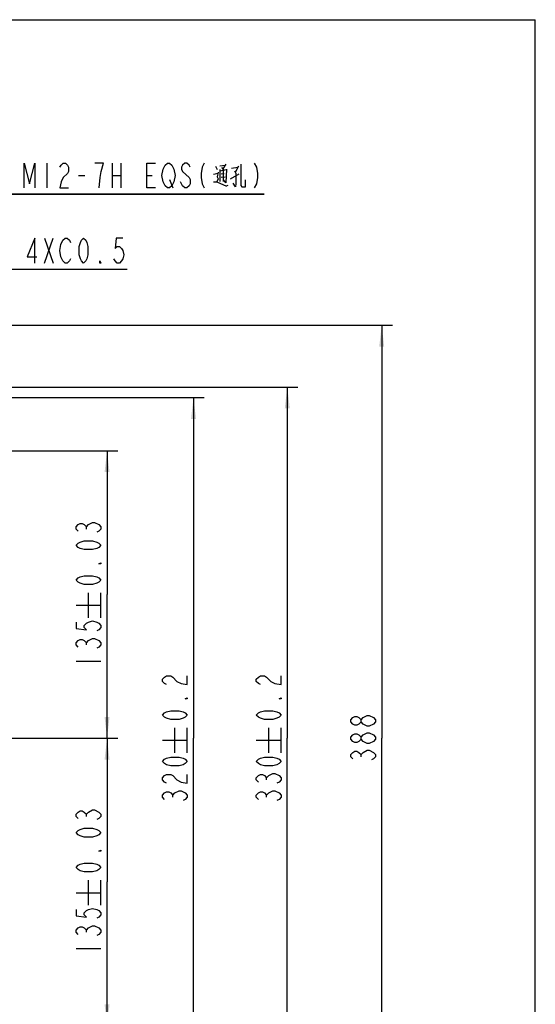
# Model space of a CAD drawing. Header units: millimetres. Extents: x 0 to 990, y 0 to 700.
# Tile 5 of 5: x 748 to 990, y 237 to 700. Entities that reach past the tile are written whole.
import ezdxf

# ---------------------------------------------------------------- set-up
doc = ezdxf.new("R2010")
doc.units = ezdxf.units.MM
doc.header["$LTSCALE"] = 54.45
doc.layers.get('0').update_dxf_attribs({"linetype": 'CONTINUOUS'})
for name, color, linetype in [('010168820000_DXF_DIMENSION', 7, 'CONTINUOUS'), ('010168820000_DXF_FORMAT', 7, 'CONTINUOUS'), ('010168820000_DXF_TEXT', 7, 'CONTINUOUS')]:
    doc.layers.add(name, color=color, linetype=linetype)
doc.styles.get("Standard").update_dxf_attribs({"font": 'txt', "width": 0.7})
doc.dimstyles.new('DIMSTYLE_1', dxfattribs={"dimtxt": 11.666667, "dimasz": 10, "dimexe": 1.5, "dimexo": 0, "dimtad": 1, "dimdsep": 46, "dimtxsty": 'Standard', "dimblk": '_FILLED', "dimblk1": '_FILLED', "dimblk2": '_FILLED', "dimcen": 0.09, "dimclrt": 5, "dimazin": 2, "dimtp": 0.01, "dimtm": 0.01, "dimtfac": 1, "dimtmove": 0, "dimatfit": 2, "dimldrblk": '_FILLED', "dimfxl": 0, "dimtolj": 1, "dimarcsym": 0})
doc.dimstyles.new('DIMSTYLE_4', dxfattribs={"dimtxt": 11.666667, "dimasz": 10, "dimexe": 1.5, "dimexo": 0, "dimgap": 0.875, "dimtad": 1, "dimdsep": 46, "dimtxsty": 'Standard', "dimblk": '_FILLED', "dimblk1": '_FILLED', "dimblk2": '_FILLED', "dimcen": 0.09, "dimclrt": 5, "dimazin": 2, "dimtol": 1, "dimtp": 0.2, "dimtm": 0.2, "dimtfac": 1, "dimtofl": 0, "dimtmove": 0, "dimatfit": 3, "dimldrblk": '_FILLED', "dimfxl": 0, "dimtolj": 1, "dimarcsym": 0})
doc.dimstyles.new('DIMSTYLE_5', dxfattribs={"dimtxt": 11.666667, "dimasz": 10, "dimexe": 1.5, "dimexo": 0, "dimgap": 0.875, "dimtad": 1, "dimdsep": 46, "dimtxsty": 'Standard', "dimblk": '_FILLED', "dimblk1": '_FILLED', "dimblk2": '_FILLED', "dimcen": 0.09, "dimclrt": 5, "dimazin": 2, "dimtol": 1, "dimtp": 0.03, "dimtm": 0.03, "dimtfac": 1, "dimtofl": 0, "dimtmove": 0, "dimatfit": 3, "dimldrblk": '_FILLED', "dimfxl": 0, "dimtolj": 1, "dimarcsym": 0})
doc.dimstyles.new('DIMSTYLE_7', dxfattribs={"dimtxt": 11.666667, "dimasz": 10, "dimexe": 1.5, "dimexo": 0, "dimgap": 0.875, "dimtad": 1, "dimdsep": 46, "dimtxsty": 'Standard', "dimblk": '_FILLED', "dimblk1": '_FILLED', "dimblk2": '_FILLED', "dimcen": 0.09, "dimclrt": 5, "dimazin": 2, "dimtp": 0.01, "dimtm": 0.01, "dimtfac": 1, "dimtofl": 0, "dimtmove": 0, "dimatfit": 3, "dimldrblk": '_FILLED', "dimfxl": 0, "dimtolj": 1, "dimarcsym": 0})

# ---------------------------------------------------------------- blocks, each defined once
blk = doc.blocks.new('_FILLED')
at = {"color": 0, "linetype": 'ByBlock'}
blk.add_solid([(0, 0), (-1, 0.117), (-1, -0.117)], dxfattribs=at)
blk = doc.blocks.new('*D1')
at = {"layer": '010168820000_DXF_DIMENSION', "color": 2, "linetype": 'Continuous'}
for p, q in [((679.79, 522.43), (711.76, 618.06)), ((711.76, 618.06), (862.42, 618.06)), ((862.42, 618.06), (725.92, 618.06)), ((681.69, 528.12), (679.79, 522.43)), ((681.69, 528.12), (681.69, 528.12)), ((679.79, 522.43), (672.6, 500.93)), ((677.89, 516.74), (679.79, 522.43)), ((677.89, 516.74), (677.89, 516.74))]:
    blk.add_line(p, q, dxfattribs=at)
at = {"layer": '010168820000_DXF_DIMENSION', "color": 2, "linetype": 'Continuous', "xscale": 10, "yscale": 10, "zscale": 10}
for p, rotation in [((681.69, 528.12), 251.5119966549), ((677.89, 516.74), 71.5119966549)]:
    blk.add_blockref('_FILLED', p, dxfattribs=dict(at, rotation=rotation))
blk = doc.blocks.new('*D4')
at = {"layer": '010168820000_DXF_DIMENSION', "color": 2, "linetype": 'Continuous'}
for p, q in [((714.79, 527.43), (878.36, 527.43)), ((873.36, 527.43), (873.36, 362.43)), ((873.36, 197.43), (873.36, 362.43)), ((714.79, 197.43), (878.36, 197.43))]:
    blk.add_line(p, q, dxfattribs=at)
at = {"layer": '010168820000_DXF_DIMENSION', "color": 2, "linetype": 'Continuous', "xscale": 10, "yscale": 10, "zscale": 10}
for p, rotation in [((873.36, 527.43), 90), ((873.36, 197.43), 270)]:
    blk.add_blockref('_FILLED', p, dxfattribs=dict(at, rotation=rotation))
blk = doc.blocks.new('*D6')
at = {"layer": '010168820000_DXF_DIMENSION', "color": 2, "linetype": 'Continuous'}
for p, q in [((679.79, 522.43), (834.26, 522.43)), ((829.26, 522.43), (829.26, 362.43)), ((829.26, 202.43), (829.26, 362.43)), ((679.79, 202.43), (834.26, 202.43))]:
    blk.add_line(p, q, dxfattribs=at)
at = {"layer": '010168820000_DXF_DIMENSION', "color": 2, "linetype": 'Continuous', "xscale": 10, "yscale": 10, "zscale": 10}
for p, rotation in [((829.26, 522.43), 90), ((829.26, 202.43), 270)]:
    blk.add_blockref('_FILLED', p, dxfattribs=dict(at, rotation=rotation))
blk = doc.blocks.new('*D7')
at = {"layer": '010168820000_DXF_DIMENSION', "color": 2, "linetype": 'Continuous'}
for p, q in [((708.12, 497.43), (793.61, 497.43)), ((788.61, 497.43), (788.61, 429.93)), ((788.61, 362.43), (788.61, 429.93)), ((734.12, 362.43), (793.61, 362.43))]:
    blk.add_line(p, q, dxfattribs=at)
at = {"layer": '010168820000_DXF_DIMENSION', "color": 2, "linetype": 'Continuous', "xscale": 10, "yscale": 10, "zscale": 10}
for p, rotation in [((788.61, 497.43), 90), ((788.61, 362.43), 270)]:
    blk.add_blockref('_FILLED', p, dxfattribs=dict(at, rotation=rotation))
blk = doc.blocks.new('*D10')
at = {"layer": '010168820000_DXF_DIMENSION', "color": 2, "linetype": 'Continuous'}
for p, q in [((734.12, 362.43), (793.61, 362.43)), ((788.61, 362.43), (788.61, 294.93)), ((788.61, 227.43), (788.61, 294.93)), ((408.12, 227.43), (793.61, 227.43))]:
    blk.add_line(p, q, dxfattribs=at)
at = {"layer": '010168820000_DXF_DIMENSION', "color": 2, "linetype": 'Continuous', "xscale": 10, "yscale": 10, "zscale": 10}
for p, rotation in [((788.61, 362.43), 90), ((788.61, 227.43), 270)]:
    blk.add_blockref('_FILLED', p, dxfattribs=dict(at, rotation=rotation))
blk = doc.blocks.new('*D12')
at = {"layer": '010168820000_DXF_DIMENSION', "color": 2, "linetype": 'Continuous'}
for p, q in [((612.79, 556.43), (922.76, 556.43)), ((917.76, 556.43), (917.76, 362.43)), ((917.76, 168.43), (917.76, 362.43)), ((612.79, 168.43), (922.76, 168.43))]:
    blk.add_line(p, q, dxfattribs=at)
at = {"layer": '010168820000_DXF_DIMENSION', "color": 2, "linetype": 'Continuous', "xscale": 10, "yscale": 10, "zscale": 10}
for p, rotation in [((917.76, 556.43), 90), ((917.76, 168.43), 270)]:
    blk.add_blockref('_FILLED', p, dxfattribs=dict(at, rotation=rotation))

msp = doc.modelspace()

# ---------------------------------------------------------------- linework, layer by layer
at = {"layer": '010168820000_DXF_DIMENSION', "color": 5, "linetype": 'Continuous'}
for p, q in [((760.338, 632.639), (760.338, 620.973)), ((786.88, 632.639), (782.797, 632.639)), ((790.963, 632.639), (790.963, 620.973)), ((795.047, 632.639), (795.047, 620.973)), ((839.672, 631.134), (840.45, 629.629)), ((841.616, 631.322), (844.144, 631.699)), ((841.616, 629.064), (844.727, 629.629)), ((841.616, 629.629), (841.616, 623.984)), ((842.394, 630.57), (843.366, 629.44)), ((844.533, 632.075), (842.977, 630.005)), ((843.172, 629.252), (843.172, 623.984)), ((847.061, 630.193), (850.172, 630.758)), ((850.366, 631.134), (849.005, 628.5)), ((775.14, 626.806), (778.203, 626.806)), ((790.963, 626.806), (795.047, 626.806)), ((807.297, 626.806), (809.849, 626.806)), ((818.015, 624.862), (819.547, 620.973)), ((838.699, 627.371), (840.838, 627.935)), ((842.199, 627.559), (843.755, 627.747)), ((842.199, 626.053), (844.144, 626.242)), ((846.672, 625.301), (850.755, 627.559)), ((844.727, 621.914), (845.505, 622.29)), ((778.886, 460.726), (778.886, 461.747)), ((779.858, 419.042), (779.858, 430.709)), ((785.692, 419.042), (785.692, 430.709)), ((774.025, 424.876), (785.692, 424.876)), ((778.886, 406.282), (778.886, 407.303)), ((774.025, 398.626), (785.692, 398.626)), ((914.839, 370.088), (913.867, 369.067)), ((820.507, 355.626), (820.507, 367.292)), ((826.34, 355.626), (826.34, 367.292)), ((864.613, 355.626), (864.613, 367.292)), ((870.447, 355.626), (870.447, 367.292)), ((814.673, 361.459), (826.34, 361.459)), ((858.78, 361.459), (870.447, 361.459)), ((908.034, 353.754), (908.034, 354.775)), ((863.641, 342.865), (863.641, 343.886)), ((819.534, 334.699), (819.534, 335.72)), ((863.641, 334.699), (863.641, 335.72)), ((778.886, 325.726), (778.886, 326.747)), ((779.858, 284.042), (779.858, 295.709)), ((785.692, 284.042), (785.692, 295.709)), ((774.025, 289.876), (785.692, 289.876)), ((778.886, 271.282), (778.886, 272.303)), ((774.025, 263.626), (785.692, 263.626))]:
    msp.add_line(p, q, dxfattribs=at)
for points in [[(749.62, 620.973), (749.62, 632.639), (752.172, 622.917), (754.724, 632.639), (754.724, 620.973)], [(766.463, 630.695), (766.974, 631.667), (767.995, 632.639), (769.015, 632.639), (770.036, 631.667), (770.547, 630.695), (770.547, 628.751), (770.036, 627.778), (767.995, 625.834)], [(784.838, 620.973), (785.349, 625.834), (785.859, 628.751), (786.88, 632.639)], [(811.38, 620.973), (807.297, 620.973), (807.297, 632.639), (811.38, 632.639)], [(815.974, 621.945), (814.953, 623.889), (814.443, 626.806), (814.953, 629.723)], [(814.953, 629.723), (815.974, 631.667), (816.995, 632.639), (818.015, 632.639), (819.036, 631.667)], [(819.036, 631.667), (820.057, 629.723), (820.568, 626.806), (820.057, 623.889)], [(827.713, 630.695), (827.203, 631.667), (826.182, 632.639), (825.161, 632.639), (824.14, 631.667), (823.63, 630.695), (823.63, 629.723), (824.14, 628.751)], [(834.349, 632.639), (833.328, 630.695), (832.818, 627.778), (832.818, 625.834), (833.328, 622.917), (834.349, 620.973)], [(844.727, 629.817), (844.533, 623.419), (843.561, 624.548)], [(851.533, 632.075), (851.533, 622.102), (851.922, 621.537), (853.672, 621.537), (853.672, 624.736)], [(857.828, 632.639), (858.849, 630.695), (859.359, 627.778), (859.359, 625.834), (858.849, 622.917), (857.828, 620.973)], [(767.995, 625.834), (766.974, 623.889), (766.463, 620.973), (770.547, 620.973)], [(824.14, 628.751), (827.203, 625.834), (827.713, 624.862), (827.713, 622.917), (827.203, 621.945), (826.182, 620.973), (825.161, 620.973), (824.14, 621.945), (823.12, 623.889)], [(840.838, 628.311), (840.45, 626.242), (840.838, 625.301), (840.255, 623.795)], [(848.616, 629.064), (849.2, 627.935), (849.2, 623.043), (849.005, 621.537), (847.838, 623.231)], [(820.057, 623.889), (819.036, 621.945), (818.015, 620.973), (816.995, 620.973), (815.974, 621.945)], [(838.699, 623.795), (840.255, 623.795), (844.727, 621.725)], [(774.997, 459.706), (774.025, 460.726), (774.025, 461.747), (774.997, 462.768), (775.969, 463.279), (776.941, 463.279), (777.914, 462.768), (778.886, 461.747), (779.858, 462.768)], [(779.858, 462.768), (781.803, 463.789), (782.775, 463.789)], [(782.775, 463.789), (784.719, 462.768), (785.692, 461.747), (785.692, 460.726), (784.719, 459.706), (783.747, 459.195)], [(785.692, 453.07), (784.719, 452.049), (783.747, 451.539), (781.803, 451.029), (777.914, 451.029), (775.969, 451.539), (774.997, 452.049), (774.025, 453.07), (774.997, 454.091), (775.969, 454.601), (777.914, 455.112), (781.803, 455.112), (783.747, 454.601), (784.719, 454.091), (785.692, 453.07)], [(785.692, 444.904), (785.692, 444.393), (784.719, 444.393), (785.692, 444.904)], [(785.692, 436.737), (784.719, 435.716), (783.747, 435.206), (781.803, 434.695), (777.914, 434.695), (775.969, 435.206), (774.997, 435.716), (774.025, 436.737), (774.997, 437.758), (775.969, 438.268), (777.914, 438.779), (781.803, 438.779), (783.747, 438.268), (784.719, 437.758), (785.692, 436.737)], [(774.025, 417.001), (774.025, 413.938), (778.886, 413.428), (777.914, 414.449), (777.914, 415.469), (778.886, 416.49), (779.858, 417.001), (781.803, 417.511), (783.747, 417.001), (784.719, 416.49), (785.692, 415.469), (785.692, 414.449), (784.719, 413.428), (783.747, 412.917)], [(774.997, 405.261), (774.025, 406.282), (774.025, 407.303), (774.997, 408.324), (775.969, 408.834), (776.941, 408.834), (777.914, 408.324), (778.886, 407.303), (779.858, 408.324)], [(779.858, 408.324), (781.803, 409.344), (782.775, 409.344), (784.719, 408.324)], [(784.719, 408.324), (785.692, 407.303), (785.692, 406.282), (784.719, 405.261), (783.747, 404.751)], [(816.618, 387.612), (815.646, 388.122), (814.673, 389.143), (814.673, 390.164), (815.646, 391.185), (816.618, 391.695), (818.562, 391.695), (819.534, 391.185)], [(819.534, 391.185), (821.479, 389.143), (823.423, 388.122), (826.34, 387.612), (826.34, 391.695)], [(860.724, 387.612), (859.752, 388.122), (858.78, 389.143), (858.78, 390.164), (859.752, 391.185), (860.724, 391.695), (862.669, 391.695), (863.641, 391.185)], [(863.641, 391.185), (865.586, 389.143), (867.53, 388.122), (870.447, 387.612), (870.447, 391.695)], [(826.34, 381.487), (826.34, 380.976), (825.368, 380.976), (826.34, 381.487)], [(870.447, 381.487), (870.447, 380.976), (869.474, 380.976), (870.447, 381.487)], [(826.34, 373.32), (825.368, 372.299), (824.396, 371.789), (822.451, 371.279), (818.562, 371.279), (816.618, 371.789), (815.646, 372.299), (814.673, 373.32), (815.646, 374.341), (816.618, 374.851), (818.562, 375.362), (822.451, 375.362), (824.396, 374.851), (825.368, 374.341), (826.34, 373.32)], [(870.447, 373.32), (869.474, 372.299), (868.502, 371.789), (866.558, 371.279), (862.669, 371.279), (860.724, 371.789), (859.752, 372.299), (858.78, 373.32), (859.752, 374.341), (860.724, 374.851), (862.669, 375.362), (866.558, 375.362), (868.502, 374.851), (869.474, 374.341), (870.447, 373.32)], [(908.034, 370.088), (907.061, 369.067), (906.089, 368.556), (905.117, 368.556), (904.145, 369.067), (903.173, 370.088), (903.173, 371.108), (904.145, 372.129), (905.117, 372.64), (906.089, 372.64), (907.061, 372.129), (908.034, 371.108)], [(909.006, 369.067), (908.034, 370.088), (908.034, 371.108), (909.006, 372.129)], [(909.006, 372.129), (910.95, 373.15), (911.923, 373.15)], [(911.923, 373.15), (913.867, 372.129), (914.839, 371.108), (914.839, 370.088)], [(913.867, 369.067), (911.923, 368.046), (910.95, 368.046), (909.006, 369.067)], [(908.034, 361.921), (907.061, 360.9), (906.089, 360.39), (905.117, 360.39), (904.145, 360.9), (903.173, 361.921), (903.173, 362.942), (904.145, 363.963), (905.117, 364.473), (906.089, 364.473), (907.061, 363.963), (908.034, 362.942)], [(909.006, 360.9), (908.034, 361.921), (908.034, 362.942), (909.006, 363.963)], [(909.006, 363.963), (910.95, 364.983), (911.923, 364.983)], [(911.923, 359.879), (910.95, 359.879), (909.006, 360.9)], [(911.923, 364.983), (913.867, 363.963), (914.839, 362.942), (914.839, 361.921)], [(914.839, 361.921), (913.867, 360.9), (911.923, 359.879)], [(904.145, 352.733), (903.173, 353.754), (903.173, 354.775), (904.145, 355.796), (905.117, 356.306), (906.089, 356.306), (907.061, 355.796), (908.034, 354.775), (909.006, 355.796)], [(909.006, 355.796), (910.95, 356.817), (911.923, 356.817)], [(911.923, 356.817), (913.867, 355.796), (914.839, 354.775), (914.839, 353.754), (913.867, 352.733), (912.895, 352.223)], [(826.34, 351.542), (825.368, 350.522), (824.396, 350.011), (822.451, 349.501), (818.562, 349.501), (816.618, 350.011), (815.646, 350.522), (814.673, 351.542), (815.646, 352.563), (816.618, 353.074), (818.562, 353.584), (822.451, 353.584), (824.396, 353.074), (825.368, 352.563), (826.34, 351.542)], [(870.447, 351.542), (869.474, 350.522), (868.502, 350.011), (866.558, 349.501), (862.669, 349.501), (860.724, 350.011), (859.752, 350.522), (858.78, 351.542), (859.752, 352.563), (860.724, 353.074), (862.669, 353.584), (866.558, 353.584), (868.502, 353.074), (869.474, 352.563), (870.447, 351.542)], [(816.618, 341.334), (815.646, 341.844), (814.673, 342.865), (814.673, 343.886), (815.646, 344.907), (816.618, 345.417), (818.562, 345.417), (819.534, 344.907), (821.479, 342.865)], [(821.479, 342.865), (823.423, 341.844), (826.34, 341.334), (826.34, 345.417)], [(859.752, 341.844), (858.78, 342.865), (858.78, 343.886), (859.752, 344.907), (860.724, 345.417), (861.697, 345.417), (862.669, 344.907), (863.641, 343.886), (864.613, 344.907)], [(864.613, 344.907), (866.558, 345.928), (867.53, 345.928)], [(867.53, 345.928), (869.474, 344.907), (870.447, 343.886), (870.447, 342.865), (869.474, 341.844), (868.502, 341.334)], [(820.507, 336.74), (822.451, 337.761), (823.423, 337.761), (825.368, 336.74)], [(864.613, 336.74), (866.558, 337.761), (867.53, 337.761), (869.474, 336.74)], [(815.646, 333.678), (814.673, 334.699), (814.673, 335.72), (815.646, 336.74), (816.618, 337.251), (817.59, 337.251), (818.562, 336.74), (819.534, 335.72), (820.507, 336.74)], [(825.368, 336.74), (826.34, 335.72), (826.34, 334.699), (825.368, 333.678), (824.396, 333.167)], [(859.752, 333.678), (858.78, 334.699), (858.78, 335.72), (859.752, 336.74), (860.724, 337.251), (861.697, 337.251), (862.669, 336.74), (863.641, 335.72), (864.613, 336.74)], [(869.474, 336.74), (870.447, 335.72), (870.447, 334.699), (869.474, 333.678), (868.502, 333.167)], [(779.858, 327.768), (781.803, 328.789), (782.775, 328.789)], [(782.775, 328.789), (784.719, 327.768), (785.692, 326.747), (785.692, 325.726), (784.719, 324.706), (783.747, 324.195)], [(774.997, 324.706), (774.025, 325.726), (774.025, 326.747), (774.997, 327.768), (775.969, 328.279), (776.941, 328.279), (777.914, 327.768), (778.886, 326.747), (779.858, 327.768)], [(785.692, 318.07), (784.719, 317.049), (783.747, 316.539), (781.803, 316.029), (777.914, 316.029), (775.969, 316.539), (774.997, 317.049), (774.025, 318.07), (774.997, 319.091), (775.969, 319.601), (777.914, 320.112), (781.803, 320.112), (783.747, 319.601), (784.719, 319.091), (785.692, 318.07)], [(785.692, 309.904), (785.692, 309.393), (784.719, 309.393), (785.692, 309.904)], [(785.692, 301.737), (784.719, 300.716), (783.747, 300.206), (781.803, 299.695), (777.914, 299.695), (775.969, 300.206), (774.997, 300.716), (774.025, 301.737), (774.997, 302.758), (775.969, 303.268), (777.914, 303.779), (781.803, 303.779), (783.747, 303.268), (784.719, 302.758), (785.692, 301.737)], [(774.025, 282.001), (774.025, 278.938), (778.886, 278.428), (777.914, 279.449), (777.914, 280.469), (778.886, 281.49), (779.858, 282.001), (781.803, 282.511), (783.747, 282.001), (784.719, 281.49), (785.692, 280.469), (785.692, 279.449), (784.719, 278.428), (783.747, 277.917)], [(774.997, 270.261), (774.025, 271.282), (774.025, 272.303), (774.997, 273.324), (775.969, 273.834), (776.941, 273.834), (777.914, 273.324), (778.886, 272.303), (779.858, 273.324)], [(779.858, 273.324), (781.803, 274.344), (782.775, 274.344)], [(782.775, 274.344), (784.719, 273.324), (785.692, 272.303), (785.692, 271.282), (784.719, 270.261), (783.747, 269.751)]]:
    msp.add_lwpolyline(points, dxfattribs=at)
at = {"layer": '010168820000_DXF_FORMAT', "color": 7, "linetype": 'Continuous'}
for p in [(0, 700), (990, 0)]:
    msp.add_line(p, (990, 700), dxfattribs=at)
at = {"layer": '010168820000_DXF_TEXT', "color": 5, "linetype": 'Continuous'}
for p, q in [((759.203, 585.664), (763.286, 597.331)), ((759.203, 597.331), (763.286, 585.664))]:
    msp.add_line(p, q, dxfattribs=at)
at = {"layer": '010168820000_DXF_TEXT', "color": 2, "linetype": 'Continuous'}
for p, q in [((728.995, 582.747), (748.995, 582.747)), ((748.995, 582.747), (797.995, 582.747))]:
    msp.add_line(p, q, dxfattribs=at)
at = {"layer": '010168820000_DXF_TEXT', "color": 5, "linetype": 'Continuous'}
for points in [[(754.609, 585.664), (754.609, 597.331), (751.036, 588.581), (755.63, 588.581)], [(766.859, 594.414), (767.88, 596.359), (768.901, 597.331), (769.922, 597.331), (770.943, 596.359), (771.453, 595.386)], [(777.578, 585.664), (776.557, 586.636), (776.047, 587.609), (775.536, 589.553), (775.536, 593.442), (776.047, 595.386), (776.557, 596.359), (777.578, 597.331), (778.599, 596.359), (779.109, 595.386), (779.62, 593.442), (779.62, 589.553), (779.109, 587.609), (778.599, 586.636), (777.578, 585.664)], [(795.953, 597.331), (792.891, 597.331), (792.38, 592.47), (793.401, 593.442), (794.422, 593.442), (795.443, 592.47), (795.953, 591.498), (796.464, 589.553), (795.953, 587.609), (795.443, 586.636), (794.422, 585.664), (793.401, 585.664), (792.38, 586.636), (791.87, 587.609)], [(767.88, 586.636), (766.859, 588.581), (766.349, 591.498), (766.859, 594.414)], [(771.453, 587.609), (770.943, 586.636), (769.922, 585.664), (768.901, 585.664), (767.88, 586.636)], [(785.745, 585.664), (785.234, 585.664), (785.234, 586.636), (785.745, 585.664)]]:
    msp.add_lwpolyline(points, dxfattribs=at)

# ---------------------------------------------------------------- dimensions: what is measured, and where the dimension line sits
at = {"layer": '010168820000_DXF_DIMENSION', "color": 2, "linetype": 'Continuous'}
dim = msp.add_diameter_dim_2p(p1=(681.691, 528.122), p2=(677.886, 516.741), text='4XM<>-7H EQS(通孔)', dimstyle='DIMSTYLE_1', override={"dimtih": 1, "dimtoh": 1, "dimpost": '<>'}, dxfattribs=at)
dim.commit()
dim.dimension.update_dxf_attribs({"geometry": '*D1', "text_midpoint": (731.755, 620.973), "dimtype": 163})
for base, p1, p2, angle, dimstyle, picture, middle in [((917.756, 168.431), (612.788, 556.431), (612.788, 168.431), 270, 'DIMSTYLE_7', '*D12', (917.756, 350.181)), ((873.363, 197.431), (714.788, 527.431), (714.788, 197.431), 270, 'DIMSTYLE_4', '*D4', (873.363, 331.126)), ((829.257, 202.431), (679.788, 522.431), (679.788, 202.431), 270, 'DIMSTYLE_4', '*D6', (829.257, 331.126)), ((788.608, 362.431), (708.122, 497.431), (734.122, 362.431), 270, 'DIMSTYLE_5', '*D7', (788.608, 394.542)), ((788.608, 362.431), (408.122, 227.431), (734.122, 362.431), 90, 'DIMSTYLE_5', '*D10', (788.608, 259.542))]:
    dim = msp.add_linear_dim(base=base, p1=p1, p2=p2, angle=angle, dimstyle=dimstyle, dxfattribs=at)
    dim.commit()
    dim.dimension.update_dxf_attribs({"geometry": picture, "text_midpoint": middle, "dimtype": 160})

doc.saveas('drawing.dxf')
